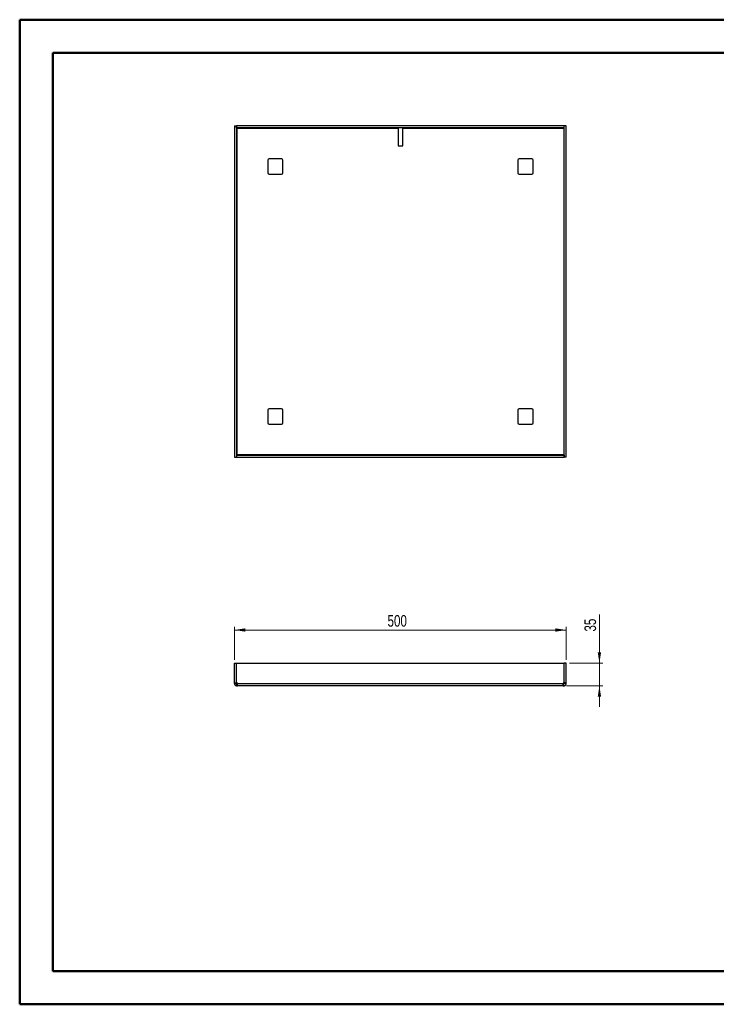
# Paper-space layout 'Sheet3' of a CAD drawing. Header units: millimetres. Extents: x 0 to 420, y 0 to 297.
# Tile 1 of 2: x 0 to 210, y 0 to 297. Entities that reach past the tile are written whole.
import ezdxf

# ---------------------------------------------------------------- set-up
doc = ezdxf.new("R2010")
doc.units = ezdxf.units.MM
doc.styles.add('SLDTEXTSTYLE1', font='TXT', dxfattribs={"width": 0.75})
doc.dimstyles.new('SLDDIMSTYLE0', dxfattribs={"dimtxt": 3.5, "dimasz": 3.302, "dimexe": 0, "dimexo": 0.0625, "dimgap": 0.875, "dimtad": 1, "dimdec": 0, "dimlfac": 5, "dimrnd": 1e-09, "dimzin": 12, "dimdsep": 46, "dimtxsty": 'SLDTEXTSTYLE1', "dimsah": 1, "dimcen": 0.09, "dimadec": 0, "dimazin": 3, "dimtfac": 1, "dimtdec": 0, "dimtofl": 0, "dimtmove": 0, "dimatfit": 3, "dimfxl": 0, "dimfrac": 2, "dimtolj": 1, "dimtzin": 12, "dimarcsym": 0})
doc.dimstyles.new('SLDDIMSTYLE2', dxfattribs={"dimtxt": 3.5, "dimasz": 3.302, "dimexe": 0, "dimexo": 0.0625, "dimgap": 0.875, "dimtad": 1, "dimdec": 0, "dimlfac": 5, "dimrnd": 1e-09, "dimzin": 12, "dimdsep": 46, "dimtxsty": 'SLDTEXTSTYLE1', "dimsah": 1, "dimcen": 0.09, "dimadec": 0, "dimazin": 3, "dimtfac": 1, "dimtdec": 0, "dimtmove": 0, "dimatfit": 0, "dimfxl": 0, "dimfrac": 2, "dimtolj": 1, "dimtzin": 12, "dimarcsym": 0})

# ---------------------------------------------------------------- blocks, each defined once
blk = doc.blocks.new('_D_4')
at = {"color": 7, "linetype": 'Continuous', "lineweight": 0}
for p, q in [((65.14, 104.12), (65.14, 114.12)), ((65.14, 113.12), (165.14, 113.12)), ((165.14, 104.12), (165.14, 114.12))]:
    blk.add_line(p, q, dxfattribs=at)
at = {"color": 7, "linetype": 'Continuous', "lineweight": 18}
for points in [[(65.14, 113.12), (68.44, 112.61), (68.44, 113.63)], [(165.14, 113.12), (161.84, 113.63), (161.84, 112.61)]]:
    blk.add_solid(points, dxfattribs=at)
at = {"color": 7, "linetype": 'Continuous', "lineweight": 18, "insert": (111.26, 117.63), "char_height": 3.5, "attachment_point": 1, "style": 'SLDTEXTSTYLE1'}
blk.add_mtext('500', dxfattribs=at)
blk = doc.blocks.new('_D_5')
at = {"color": 7, "linetype": 'Continuous', "lineweight": 0}
for p, q in [((175.14, 103.12), (175.14, 117.83)), ((166.14, 103.12), (176.14, 103.12)), ((175.14, 103.12), (175.14, 96.27)), ((165.23, 96.27), (176.14, 96.27)), ((175.14, 96.27), (175.14, 89.92))]:
    blk.add_line(p, q, dxfattribs=at)
at = {"color": 7, "linetype": 'Continuous', "lineweight": 18}
for points in [[(175.14, 103.12), (175.65, 106.42), (174.63, 106.42)], [(175.14, 96.27), (174.63, 92.97), (175.65, 92.97)]]:
    blk.add_solid(points, dxfattribs=at)
at = {"color": 7, "linetype": 'Continuous', "lineweight": 18, "insert": (170.63, 112.65), "char_height": 3.5, "attachment_point": 1, "rotation": 90, "style": 'SLDTEXTSTYLE1'}
blk.add_mtext('35', dxfattribs=at)

psp = doc.layouts.new('Sheet3')

# ---------------------------------------------------------------- linework, layer by layer
at = {"color": 7, "linetype": 'Continuous', "lineweight": 50}
for p, q in [((0.38, 0.21), (0.38, 297.21)), ((0.38, 297.21), (420.38, 297.21)), ((10.38, 10.21), (10.38, 287.21)), ((10.38, 287.21), (410.38, 287.21)), ((10.38, 10.21), (410.38, 10.21)), ((0.38, 0.21), (420.38, 0.21))]:
    psp.add_line(p, q, dxfattribs=at)
at = {"color": 7, "linetype": 'Continuous', "lineweight": 25}
for p, q in [((65.14, 265.18), (65.74, 265.18)), ((65.14, 265.18), (65.14, 165.24)), ((65.74, 265.18), (65.74, 165.24)), ((65.75, 264.61), (65.75, 265.21)), ((164.53, 265.21), (65.75, 265.21)), ((164.53, 264.61), (65.75, 264.61)), ((66.05, 264.45), (114.44, 264.45)), ((114.44, 264.45), (114.44, 264.61)), ((114.44, 264.45), (114.44, 259.21)), ((115.84, 264.61), (115.84, 264.45)), ((115.84, 264.45), (164.23, 264.45)), ((115.84, 259.21), (115.84, 264.45)), ((164.53, 264.61), (164.53, 265.21)), ((164.54, 165.24), (164.54, 265.18)), ((165.14, 265.18), (164.54, 265.18)), ((165.14, 165.24), (165.14, 265.18)), ((65.9, 166.12), (65.9, 264.29)), ((164.38, 264.29), (164.38, 166.12)), ((114.44, 259.21), (115.84, 259.21)), ((75.14, 254.81), (75.14, 251.01)), ((79.34, 255.21), (75.54, 255.21)), ((79.74, 251.01), (79.74, 254.81)), ((150.54, 254.81), (150.54, 251.01)), ((154.74, 255.21), (150.94, 255.21)), ((155.14, 251.01), (155.14, 254.81)), ((75.54, 250.61), (79.34, 250.61)), ((150.94, 250.61), (154.74, 250.61)), ((75.14, 179.41), (75.14, 175.61)), ((79.34, 179.81), (75.54, 179.81)), ((79.74, 175.61), (79.74, 179.41)), ((150.54, 179.41), (150.54, 175.61)), ((154.74, 179.81), (150.94, 179.81)), ((155.14, 175.61), (155.14, 179.41)), ((75.54, 175.21), (79.34, 175.21)), ((150.94, 175.21), (154.74, 175.21)), ((65.14, 165.24), (65.74, 165.24)), ((65.75, 165.81), (65.75, 165.21)), ((65.75, 165.81), (164.53, 165.81)), ((65.75, 165.21), (164.53, 165.21)), ((164.23, 165.97), (66.05, 165.97)), ((164.53, 165.81), (164.53, 165.21)), ((165.14, 165.24), (164.54, 165.24)), ((65.14, 103.12), (65.74, 103.12)), ((65.14, 97.17), (65.14, 103.12)), ((65.74, 97.17), (65.74, 103.12)), ((65.75, 103.12), (164.53, 103.12)), ((65.75, 97.19), (65.75, 103.12)), ((164.53, 97.19), (164.53, 103.12)), ((164.54, 97.17), (164.54, 103.12)), ((165.14, 103.12), (164.54, 103.12)), ((165.14, 97.17), (165.14, 103.12)), ((65.14, 97.17), (65.74, 97.17)), ((65.14, 97.03), (65.14, 97.17)), ((65.14, 97.03), (65.74, 97.03)), ((65.14, 96.95), (65.74, 97.01)), ((65.74, 97.03), (65.74, 97.17)), ((65.86, 97.19), (65.75, 97.19)), ((65.83, 96.27), (65.88, 96.87)), ((65.9, 96.27), (65.9, 96.87)), ((65.9, 96.87), (66.05, 96.87)), ((65.9, 96.27), (66.05, 96.27)), ((66.05, 97.03), (164.23, 97.03)), ((66.05, 96.27), (66.05, 96.87)), ((164.23, 96.27), (66.05, 96.27)), ((164.23, 96.27), (164.23, 96.87)), ((164.23, 96.87), (164.38, 96.87)), ((164.23, 96.27), (164.38, 96.27)), ((164.38, 96.27), (164.38, 96.87)), ((164.45, 96.27), (164.4, 96.87)), ((164.53, 97.19), (164.42, 97.19)), ((165.14, 97.17), (164.54, 97.17)), ((164.54, 97.03), (164.54, 97.17)), ((165.14, 97.03), (164.54, 97.03)), ((165.14, 96.95), (164.54, 97.01)), ((165.14, 97.03), (165.14, 97.17))]:
    psp.add_line(p, q, dxfattribs=at)
for centre, radius, start, end in [((65.86, 264.49), 0.2, 282.2494, 347.7506), ((164.42, 264.49), 0.2, 192.2494, 257.7506), ((75.54, 254.81), 0.4, 90, 180), ((79.34, 254.81), 0.4, 0, 90), ((150.94, 254.81), 0.4, 90, 180), ((154.74, 254.81), 0.4, 0, 90), ((75.54, 251.01), 0.4, 180, 270), ((79.34, 251.01), 0.4, 270, 0), ((150.94, 251.01), 0.4, 180, 270), ((154.74, 251.01), 0.4, 270, 0), ((75.54, 179.41), 0.4, 90, 180), ((79.34, 179.41), 0.4, 0, 90), ((150.94, 179.41), 0.4, 90, 180), ((154.74, 179.41), 0.4, 0, 90), ((75.54, 175.61), 0.4, 180, 270), ((79.34, 175.61), 0.4, 270, 0), ((150.94, 175.61), 0.4, 180, 270), ((154.74, 175.61), 0.4, 270, 0), ((65.86, 165.93), 0.2, 12.2494, 77.7506), ((164.42, 165.93), 0.2, 102.2494, 167.7506), ((65.86, 96.99), 0.2, 12.2494, 90), ((164.42, 96.99), 0.2, 90, 167.7506)]:
    psp.add_arc(centre, radius, start, end, dxfattribs=at)
for points in [[(66.05, 264.45), (66.06, 264.45), (66.06, 264.46), (66.06, 264.46)], [(164.22, 264.46), (164.22, 264.46), (164.22, 264.45), (164.23, 264.45)], [(65.88, 264.29), (65.89, 264.29), (65.89, 264.29), (65.9, 264.29)], [(164.38, 264.29), (164.39, 264.29), (164.39, 264.29), (164.4, 264.29)], [(65.9, 166.12), (65.89, 166.12), (65.89, 166.13), (65.88, 166.13)], [(66.06, 165.95), (66.06, 165.96), (66.06, 165.96), (66.05, 165.97)], [(164.23, 165.97), (164.22, 165.96), (164.22, 165.96), (164.22, 165.95)], [(164.4, 166.13), (164.39, 166.13), (164.39, 166.12), (164.38, 166.12)], [(65.74, 97.01), (65.74, 97.02), (65.74, 97.02), (65.74, 97.03)], [(65.9, 96.87), (65.89, 96.87), (65.89, 96.87), (65.88, 96.87)], [(164.4, 96.87), (164.39, 96.87), (164.39, 96.87), (164.38, 96.87)], [(164.54, 97.03), (164.54, 97.02), (164.54, 97.02), (164.54, 97.01)]]:
    psp.add_open_spline(points, degree=3, dxfattribs=at)
for points, knots in [([(66.06, 264.61), (66.06, 264.6), (66.06, 264.59), (66.06, 264.54), (66.06, 264.5), (66.06, 264.46)], [0, 0, 0, 0, 0.5, 0.5, 1, 1, 1, 1]), ([(164.22, 264.46), (164.22, 264.5), (164.22, 264.54), (164.22, 264.59), (164.22, 264.6), (164.22, 264.61)], [0, 0, 0, 0, 0.5, 0.5, 1, 1, 1, 1]), ([(65.88, 264.29), (65.85, 264.29), (65.81, 264.29), (65.76, 264.29), (65.74, 264.29), (65.74, 264.29)], [0, 0, 0, 0, 0.5, 0.5, 1, 1, 1, 1]), ([(164.54, 264.29), (164.54, 264.29), (164.52, 264.29), (164.47, 264.29), (164.43, 264.29), (164.4, 264.29)], [0, 0, 0, 0, 0.5, 0.5, 1, 1, 1, 1]), ([(65.74, 166.13), (65.74, 166.13), (65.76, 166.13), (65.81, 166.13), (65.85, 166.13), (65.88, 166.13)], [0, 0, 0, 0, 0.5, 0.5, 1, 1, 1, 1]), ([(66.06, 165.95), (66.06, 165.92), (66.06, 165.88), (66.06, 165.83), (66.06, 165.81), (66.06, 165.81)], [0, 0, 0, 0, 0.5, 0.5, 1, 1, 1, 1]), ([(164.22, 165.81), (164.22, 165.81), (164.22, 165.83), (164.22, 165.88), (164.22, 165.92), (164.22, 165.95)], [0, 0, 0, 0, 0.5, 0.5, 1, 1, 1, 1]), ([(164.4, 166.13), (164.43, 166.13), (164.47, 166.13), (164.52, 166.13), (164.54, 166.13), (164.54, 166.13)], [0, 0, 0, 0, 0.5, 0.5, 1, 1, 1, 1]), ([(65.14, 96.95), (65.14, 96.97), (65.14, 96.99), (65.14, 97.02), (65.14, 97.03)], [0, 0, 0, 0, 0.501921, 1, 1, 1, 1]), ([(65.14, 96.95), (65.15, 96.87), (65.18, 96.78), (65.25, 96.63), (65.3, 96.55), (65.42, 96.43), (65.5, 96.38), (65.65, 96.3), (65.74, 96.28), (65.83, 96.27)], [0, 0, 0, 0, 0.25, 0.25, 0.5, 0.5, 0.75, 0.75, 1, 1, 1, 1]), ([(65.74, 97.01), (65.74, 96.98), (65.76, 96.94), (65.81, 96.89), (65.85, 96.87), (65.88, 96.87)], [0, 0, 0, 0, 0.5, 0.5, 1, 1, 1, 1]), ([(65.9, 96.27), (65.89, 96.27), (65.86, 96.27), (65.84, 96.27), (65.83, 96.27)], [0, 0, 0, 0, 0.498079, 1, 1, 1, 1]), ([(66.05, 97.03), (66.05, 97.02), (66.06, 96.99), (66.06, 96.97), (66.06, 96.95)], [0, 0, 0, 0, 0.498079, 1, 1, 1, 1]), ([(66.06, 96.27), (66.06, 96.27), (66.06, 96.27), (66.05, 96.27), (66.05, 96.27)], [0, 0, 0, 0, 0.5019213, 1, 1, 1, 1]), ([(66.06, 96.27), (66.06, 96.28), (66.06, 96.3), (66.06, 96.38), (66.06, 96.43), (66.06, 96.55), (66.06, 96.63), (66.06, 96.78), (66.06, 96.87), (66.06, 96.95)], [0, 0, 0, 0, 0.25, 0.25, 0.5, 0.5, 0.75, 0.75, 1, 1, 1, 1]), ([(66.06, 96.92), (66.06, 96.9), (66.06, 96.88), (66.06, 96.87), (66.06, 96.87)], [0, 0, 0, 0, 0.496504, 1, 1, 1, 1]), ([(164.22, 96.95), (164.22, 96.97), (164.22, 96.99), (164.23, 97.02), (164.23, 97.03)], [0, 0, 0, 0, 0.501921, 1, 1, 1, 1]), ([(164.22, 96.95), (164.22, 96.87), (164.22, 96.78), (164.22, 96.63), (164.22, 96.55), (164.22, 96.43), (164.22, 96.38), (164.22, 96.3), (164.22, 96.28), (164.22, 96.27)], [0, 0, 0, 0, 0.25, 0.25, 0.5, 0.5, 0.75, 0.75, 1, 1, 1, 1]), ([(164.22, 96.87), (164.22, 96.87), (164.22, 96.88), (164.22, 96.9), (164.22, 96.92)], [0, 0, 0, 0, 0.503496, 1, 1, 1, 1]), ([(164.23, 96.27), (164.23, 96.27), (164.22, 96.27), (164.22, 96.27), (164.22, 96.27)], [0, 0, 0, 0, 0.498079, 1, 1, 1, 1]), ([(164.45, 96.27), (164.44, 96.27), (164.42, 96.27), (164.39, 96.27), (164.38, 96.27)], [0, 0, 0, 0, 0.501921, 1, 1, 1, 1]), ([(164.4, 96.87), (164.43, 96.87), (164.47, 96.89), (164.52, 96.94), (164.54, 96.98), (164.54, 97.01)], [0, 0, 0, 0, 0.5, 0.5, 1, 1, 1, 1]), ([(164.45, 96.27), (164.54, 96.28), (164.63, 96.3), (164.78, 96.38), (164.86, 96.43), (164.98, 96.55), (165.03, 96.63), (165.1, 96.78), (165.13, 96.87), (165.14, 96.95)], [0, 0, 0, 0, 0.25, 0.25, 0.5, 0.5, 0.75, 0.75, 1, 1, 1, 1]), ([(165.14, 97.03), (165.14, 97.02), (165.14, 96.99), (165.14, 96.97), (165.14, 96.95)], [0, 0, 0, 0, 0.4980787, 1, 1, 1, 1])]:
    psp.add_open_spline(points, degree=3, knots=knots, dxfattribs=at)

# ---------------------------------------------------------------- dimensions: what is measured, and where the dimension line sits
at = {"color": 7, "linetype": 'Continuous', "lineweight": 18}
dim = psp.add_linear_dim(base=(165.14, 113.12), p1=(65.14, 103.12), p2=(165.14, 103.12), angle=0, dimstyle='SLDDIMSTYLE0', dxfattribs=at)
dim.commit()
dim.dimension.update_dxf_attribs({"geometry": '_D_4', "text_midpoint": (115.14, 113.12), "dimtype": 160})
dim = psp.add_linear_dim(base=(175.14, 96.27), p1=(165.14, 103.12), p2=(164.23, 96.27), angle=90, text='35', dimstyle='SLDDIMSTYLE2', dxfattribs=at)
dim.commit()
dim.dimension.update_dxf_attribs({"geometry": '_D_5', "text_midpoint": (175.14, 115.24), "dimtype": 160})

doc.saveas('drawing.dxf')
